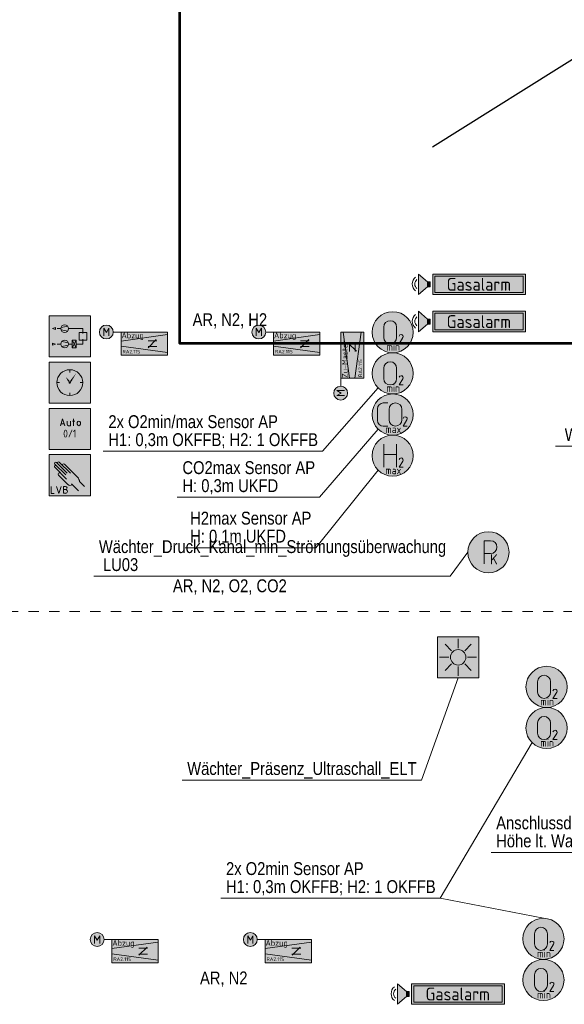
# Model space of a CAD drawing. Header units: metres. Extents: x -21 to 23.3, y 0.3 to 32.8.
# Tile 8 of 15: x -5.4 to -0.1, y 13.9 to 23.4. Entities that reach past the tile are written whole.
import ezdxf
from ezdxf.enums import TextEntityAlignment as Align

# ---------------------------------------------------------------- set-up
doc = ezdxf.new("R2010")
doc.units = ezdxf.units.M
doc.header["$MEASUREMENT"] = 0
doc.linetypes.add('DGN Style 4', pattern=[0.02455, 0.012275, -0.006138, 0, -0.006138])
for name, color, linetype, lineweight in [('Achsen + Schnittlinien   M 1_50   _', 14, 'DGN Style 4', 0), ('TRI_CONNPTS', 7, 'Continuous', 0), ('TRI_H3D', 7, 'Continuous', 0), ('ZWP_480_SYM_E0', 5, 'Continuous', 13), ('ZWP_480_SYM_E0_2D', 7, 'Continuous', 0), ('ZWP_480_SYM_GREEN_2D', 7, 'Continuous', 0), ('ZWP_480_SYM_GREEN_3D', 7, 'Continuous', 0), ('ZWP_480_SYM_ORANGE_2D', 7, 'Continuous', 0), ('ZWP_480_SYM_SCHWARZ', 7, 'Continuous', 13), ('ZWP_480_SYM_SCHWARZ_2D', 7, 'Continuous', 0), ('ZWP_480_TEXT_1_50_TOP', 7, 'Continuous', 0), ('ZWP_480_TEXT_SCHWARZ', 7, 'Continuous', 0)]:
    doc.layers.add(name, color=color, linetype=linetype, lineweight=lineweight)
doc.layers.add('INTERN_BEMERKUNG', color=6, linetype='Continuous', lineweight=53, plot=False)
doc.layers.add('ZWP_480_Wirbereich_4', color=7, linetype='Continuous', lineweight=30, true_color=0xed92f0, transparency=0.6)
doc.layers.get('TRI_CONNPTS').off()
doc.layers.get('TRI_H3D').off()
doc.styles.add('ISOCP', font='isocp.shx')
doc.styles.add('Style-isocp', font='isocp.shx')
doc.styles.add('ZWP_1 50', font='ARIALN.TTF', dxfattribs={"height": 0.125})

# ---------------------------------------------------------------- blocks, each defined once
blk = doc.blocks.new('*U33')
at = {"color": 96, "lineweight": 13}
for p, q in [((-0.0625, -0.05), (-0.0625, 0.05)), ((0.0625, 0.05), (0.0625, -0.05))]:
    blk.add_line(p, q, dxfattribs=at)
at = {"color": 96, "lineweight": 13, "extrusion": (0, 0, -1)}
for centre, start, end in [((0, 0.05), 0, 180), ((0, -0.05), 180, 0)]:
    blk.add_arc(centre, 0.0625, start, end, dxfattribs=at)
blk = doc.blocks.new('*U34')
at = {"color": 96, "linetype": 'Continuous', "lineweight": 13, "flags": 128}
blk.add_lwpolyline([(0.017, 0.0145), (-0.02, -0.045), (0.02, -0.045)], dxfattribs=at)
at = {"color": 96, "linetype": 'Continuous', "lineweight": 13, "extrusion": (0, 0, -1)}
for centre, radius, start, end in [((0.0002, 0.0244), 0.0206, 15.71968, 90.54052), ((-0.0001, 0.0251), 0.0199, 89.73766, 211.99376)]:
    blk.add_arc(centre, radius, start, end, dxfattribs=at)
blk = doc.blocks.new('ZWP_480_Fühler_Gase_O2_1_1')
at = {"lineweight": 13}
h = blk.add_hatch(color=254, dxfattribs=at)
edge = h.paths.add_edge_path()
edge.add_arc((0, 0), 0.2, 0, 360)
at = {"color": 96, "lineweight": 13}
blk.add_circle((0, 0), 0.2, dxfattribs=at)
blk.add_circle((0, 0), 0.2, dxfattribs=at)
blk.add_blockref('*U33', (-0.0241, 0), dxfattribs=at)
at = {"color": 96, "linetype": 'Continuous', "lineweight": 13}
blk.add_blockref('*U34', (0.0825, -0.0672), dxfattribs=at)
at = {"insert": (0.0056, -0.1428), "char_height": 0.15, "attachment_point": 5, "style": 'ISOCP'}
blk.add_mtext('\\H0.5x;min', dxfattribs=at)
blk = doc.blocks.new('ZWP_480_Fühler_Gase_O2_2')
at = {"layer": 'ZWP_480_SYM_GREEN_2D', "color": 96, "lineweight": 13}
blk.add_blockref('ZWP_480_Fühler_Gase_O2_1_1', (0, 0), dxfattribs=at)
blk = doc.blocks.new('*U38')
at = {"color": 96, "lineweight": 13, "flags": 128}
blk.add_lwpolyline([(0.017, 0.0145), (-0.02, -0.045), (0.02, -0.045)], dxfattribs=at)
at = {"color": 96, "lineweight": 13, "extrusion": (0, 0, -1)}
for centre, radius, start, end in [((0.0002, 0.0244), 0.0206, 15.71968, 90.54052), ((-0.0001, 0.0251), 0.0199, 89.73766, 211.99376)]:
    blk.add_arc(centre, radius, start, end, dxfattribs=at)
blk = doc.blocks.new('*U39')
at = {"color": 96, "lineweight": 13}
for p, q in [((-0.0625, -0.1125), (-0.0625, 0.1125)), ((0.0625, 0.1125), (0.0625, -0.1125)), ((-0.0625, 0.0125), (0.0625, 0.0125))]:
    blk.add_line(p, q, dxfattribs=at)
blk = doc.blocks.new('ZWP_480_Fühler_Gase_H2_1')
at = {"layer": 'ZWP_480_SYM_GREEN_2D', "lineweight": 13}
h = blk.add_hatch(color=254, dxfattribs=at)
edge = h.paths.add_edge_path()
edge.add_arc((0, 0), 0.2, 0, 360)
at = {"layer": 'ZWP_480_SYM_GREEN_2D', "color": 96, "lineweight": 13}
blk.add_circle((0, 0), 0.2, dxfattribs=at)
blk.add_circle((0, 0), 0.2, dxfattribs=at)
blk.add_blockref('*U38', (0.0825, -0.0672), dxfattribs=at)
at = {"layer": 'ZWP_480_SYM_GREEN_3D', "color": 96, "lineweight": 13}
blk.add_blockref('*U39', (-0.024, 0.0003), dxfattribs=at)
at = {"layer": 'ZWP_480_SYM_GREEN_2D', "insert": (0.0056, -0.1428), "char_height": 0.15, "attachment_point": 5, "style": 'ISOCP'}
blk.add_mtext('\\H0.5x;max', dxfattribs=at)
blk = doc.blocks.new('ZWP_480_Fühler_Gase_H2')
at = {"layer": 'ZWP_480_SYM_GREEN_2D', "color": 96, "lineweight": 13}
blk.add_blockref('ZWP_480_Fühler_Gase_H2_1', (0, 0), dxfattribs=at)
blk = doc.blocks.new('_T3D___3')
at = {"layer": 'ZWP_480_TEXT_1_50_TOP', "linetype": 'Continuous'}
for p, q in [((-2.5572, 18.316, 11.331), (-1.9524, 19.0695, 11.331)), ((-3.8288, 18.316, 11.331), (-2.5572, 18.316, 11.331))]:
    blk.add_line(p, q, dxfattribs=at)
at = {"layer": 'ZWP_480_TEXT_1_50_TOP', "linetype": 'Continuous', "style": 'ZWP_1 50'}
for s, p in [('H2max Sensor AP', (-3.7788, 18.666, 11.331)), ('H: 0,1m UKFD', (-3.7788, 18.491, 11.331))]:
    blk.add_text(s, height=0.125, dxfattribs=at).set_placement(p, align=Align.TOP_LEFT)
blk = doc.blocks.new('_T3D___4')
at = {"layer": 'ZWP_480_TEXT_1_50_TOP', "linetype": 'Continuous'}
for p, q in [((-3.4174, 14.7675, 11.7127), (-1.2874, 14.7675, 11.7127)), ((-1.2874, 14.7675, 11.7127), (-0.2833, 14.5723, 11.7127))]:
    blk.add_line(p, q, dxfattribs=at)
at = {"layer": 'ZWP_480_TEXT_1_50_TOP', "linetype": 'Continuous', "style": 'ZWP_1 50'}
for s, p in [('2x O2min Sensor AP', (-3.3674, 15.1175, 11.7127)), ('H1: 0,3m OKFFB; H2: 1 OKFFB', (-3.3674, 14.9425, 11.7127))]:
    blk.add_text(s, height=0.125, dxfattribs=at).set_placement(p, align=Align.TOP_LEFT)
blk = doc.blocks.new('*U44')
at = {"color": 96, "lineweight": 13, "flags": 128}
blk.add_lwpolyline([(0.017, 0.0145), (-0.02, -0.045), (0.02, -0.045)], dxfattribs=at)
at = {"color": 96, "lineweight": 13, "extrusion": (0, 0, -1)}
for centre, radius, start, end in [((0.0002, 0.0244), 0.0206, 15.71968, 90.54052), ((-0.0001, 0.0251), 0.0199, 89.73766, 211.99376)]:
    blk.add_arc(centre, radius, start, end, dxfattribs=at)
blk = doc.blocks.new('*U45')
at = {"color": 96, "lineweight": 13}
for p, q in [((0.0062, 0.1125), (0.05, 0.1125)), ((-0.05, -0.0563), (-0.05, 0.0562)), ((0.05, -0.1125), (0.0062, -0.1125))]:
    blk.add_line(p, q, dxfattribs=at)
at = {"color": 96, "linetype": 'Continuous', "lineweight": 13, "extrusion": (0, 0, -1)}
blk.add_arc((-0.0062, 0.0562), 0.0563, 0, 90, dxfattribs=at)
at = {"color": 96, "lineweight": 13, "extrusion": (0, 0, -1)}
blk.add_arc((-0.0062, -0.0563), 0.0563, 270, 0, dxfattribs=at)
blk = doc.blocks.new('*U46')
at = {"color": 96, "lineweight": 13}
for p, q in [((-0.0625, -0.05), (-0.0625, 0.05)), ((0.0625, 0.05), (0.0625, -0.05))]:
    blk.add_line(p, q, dxfattribs=at)
at = {"color": 96, "lineweight": 13, "extrusion": (0, 0, -1)}
for centre, start, end in [((0, 0.05), 0, 180), ((0, -0.05), 180, 0)]:
    blk.add_arc(centre, 0.0625, start, end, dxfattribs=at)
blk = doc.blocks.new('ZWP_480_Fühler_Gase_CO2_1')
at = {"layer": 'ZWP_480_SYM_GREEN_2D', "lineweight": 13}
h = blk.add_hatch(color=254, dxfattribs=at)
edge = h.paths.add_edge_path()
edge.add_arc((0, 0), 0.2, 0, 360)
at = {"layer": 'ZWP_480_SYM_GREEN_2D', "color": 96, "lineweight": 13}
blk.add_circle((0, 0), 0.2, dxfattribs=at)
blk.add_circle((0, 0), 0.2, dxfattribs=at)
blk.add_blockref('*U44', (0.1218, -0.0671), dxfattribs=at)
at = {"layer": 'ZWP_480_SYM_GREEN_3D', "color": 96, "lineweight": 13}
for name, p in [('*U45', (-0.0979, -0.0003)), ('*U46', (0.0272, -0.0003))]:
    blk.add_blockref(name, p, dxfattribs=at)
at = {"layer": 'ZWP_480_SYM_GREEN_2D', "insert": (0.0056, -0.1428), "char_height": 0.15, "attachment_point": 5, "style": 'ISOCP'}
blk.add_mtext('\\H0.5x;max', dxfattribs=at)
blk = doc.blocks.new('ZWP_480_Fühler_Gase_CO2')
at = {"layer": 'ZWP_480_SYM_GREEN_2D', "color": 96, "lineweight": 13}
blk.add_blockref('ZWP_480_Fühler_Gase_CO2_1', (0, 0), dxfattribs=at)
blk = doc.blocks.new('_T3D___7')
at = {"layer": 'ZWP_480_TEXT_1_50_TOP', "linetype": 'Continuous'}
for p, q in [((-2.521, 18.807, 11.331), (-1.9524, 19.4695, 11.331)), ((-3.904, 18.807, 11.331), (-2.521, 18.807, 11.331))]:
    blk.add_line(p, q, dxfattribs=at)
at = {"layer": 'ZWP_480_TEXT_1_50_TOP', "linetype": 'Continuous', "style": 'ZWP_1 50'}
for s, p in [('CO2max Sensor AP', (-3.854, 19.157, 11.331)), ('H: 0,3m UKFD', (-3.854, 18.982, 11.331))]:
    blk.add_text(s, height=0.125, dxfattribs=at).set_placement(p, align=Align.TOP_LEFT)
blk = doc.blocks.new('ZWP_480_Wächter_Präsenz_Ultraschall_1')
at = {"layer": 'ZWP_480_SYM_E0', "color": 5, "lineweight": 13}
for p, q in [((-0.0636, 0.0635), (-0.1273, 0.1271)), ((0, 0.0899), (0, 0.1799)), ((0.0636, 0.0635), (0.1273, 0.1271)), ((-0.09, -0.0001), (-0.18, -0.0001)), ((-0.0636, -0.0638), (-0.1273, -0.1274)), ((0, -0.0901), (0, -0.1801)), ((0.0636, -0.0638), (0.1273, -0.1274)), ((0.09, -0.0001), (0.18, -0.0001))]:
    blk.add_line(p, q, dxfattribs=at)
at = {"layer": 'ZWP_480_SYM_E0', "color": 5, "lineweight": 13, "flags": 128}
blk.add_lwpolyline([(-0.2, 0.2), (0.2, 0.2), (0.2, -0.2), (-0.2, -0.2)], close=True, dxfattribs=at)
at = {"layer": 'ZWP_480_SYM_E0', "color": 5, "lineweight": 13}
blk.add_circle((0, -0.0001), 0.075, dxfattribs=at)
at = {"layer": 'ZWP_480_SYM_E0', "color": 254, "lineweight": 13, "extrusion": (0, 0, -1)}
blk.add_solid([(0.2, 0.2), (-0.2, 0.2), (0.2, -0.2), (-0.2, -0.2)], dxfattribs=at)
blk = doc.blocks.new('ZWP_480_Wächter_Präsenz_Ultraschall')
at = {"layer": 'ZWP_480_SYM_E0', "color": 5, "lineweight": 13}
blk.add_blockref('ZWP_480_Wächter_Präsenz_Ultraschall_1', (0, 0), dxfattribs=at)
blk = doc.blocks.new('_T3D___23')
at = {"layer": 'ZWP_480_TEXT_1_50_TOP', "linetype": 'Continuous'}
for p, q in [((-2.4936, 19.254, 11.331), (-1.9524, 19.8695, 11.331)), ((-4.6236, 19.254, 11.331), (-2.4936, 19.254, 11.331))]:
    blk.add_line(p, q, dxfattribs=at)
at = {"layer": 'ZWP_480_TEXT_1_50_TOP', "linetype": 'Continuous', "style": 'ZWP_1 50'}
for s, p in [('2x O2min/max Sensor AP', (-4.5736, 19.604, 11.331)), ('H1: 0,3m OKFFB; H2: 1 OKFFB', (-4.5736, 19.429, 11.331))]:
    blk.add_text(s, height=0.125, dxfattribs=at).set_placement(p, align=Align.TOP_LEFT)
blk = doc.blocks.new('_T3D___31')
at = {"layer": 'ZWP_480_TEXT_1_50_TOP', "linetype": 'Continuous'}
for p, q in [((1.9064, -0.35), (1.4259, 0.5387)), ((-0.05, -0.35), (1.9064, -0.35))]:
    blk.add_line(p, q, dxfattribs=at)
at = {"layer": 'ZWP_480_TEXT_1_50_TOP', "linetype": 'Continuous', "style": 'ZWP_1 50'}
for s, p in [('Anschlussdosen KS', (0, 0)), ('Höhe lt. Wandansichten MTP', (0, -0.175))]:
    blk.add_text(s, height=0.125, dxfattribs=at).set_placement(p, align=Align.TOP_LEFT)
blk = doc.blocks.new('ZWP_480_Warntransparent_opt_akust_1')
at = {"layer": 'ZWP_480_SYM_GREEN_3D', "lineweight": 13}
blk.add_hatch(color=254, dxfattribs=at).paths.add_polyline_path([(0, -0.1), (0, 0.1), (0.088, 0.025), (0.088, -0.025)])
at = {"layer": 'ZWP_480_SYM_GREEN_2D', "color": 96, "lineweight": 13, "flags": 128}
blk.add_lwpolyline([(1.0389, 0.1), (1.0389, -0.1), (0.1374, -0.1), (0.1374, 0.1)], close=True, dxfattribs=at)
at = {"layer": 'ZWP_480_SYM_GREEN_2D', "color": 254, "lineweight": 13}
blk.add_solid([(1.0389, 0.1), (1.0389, -0.1), (0.1374, 0.1), (0.1374, -0.1)], dxfattribs=at)
at = {"layer": 'ZWP_480_SYM_GREEN_2D', "color": 96, "lineweight": 13}
blk.add_3dface([(1.0172, -0.0806), (0.1592, -0.0806), (0.1592, 0.0806), (1.0172, 0.0806)], dxfattribs=at)
at = {"layer": 'ZWP_480_SYM_GREEN_3D', "color": 96, "lineweight": 13, "flags": 128}
for points in [[(0, 0.1), (0, -0.1), (0.088, -0.025), (0.088, 0.025)], [(0.113, -0.025), (0.113, 0.025), (0.088, 0.025), (0.088, -0.025)]]:
    blk.add_lwpolyline(points, close=True, dxfattribs=at)
at = {"layer": 'ZWP_480_SYM_GREEN_3D', "color": 96, "lineweight": 13}
for centre, radius in [((0.0241, 0.0032), 0.0852), ((0.0201, 0.0022), 0.0568)]:
    blk.add_arc(centre, radius, 129.54432, 230.45568, dxfattribs=at)
at = {"layer": 'ZWP_480_SYM_GREEN_3D', "color": 254, "lineweight": 13}
blk.add_solid([(0.113, -0.025), (0.113, 0.025), (0.088, -0.025), (0.088, 0.025)], dxfattribs=at)
at = {"layer": 'ZWP_480_SYM_GREEN_2D', "insert": (0.586, 0), "char_height": 0.125, "attachment_point": 5, "style": 'ISOCP'}
blk.add_mtext('Gasalarm', dxfattribs=at)
blk = doc.blocks.new('ZWP_480_Warntransparent_opt_akust')
at = {"layer": 'ZWP_480_SYM_GREEN_3D', "color": 96, "lineweight": 13}
blk.add_blockref('ZWP_480_Warntransparent_opt_akust_1', (0, 0), dxfattribs=at)
blk = doc.blocks.new('ZWP_480_VVR_klein_L_1_3')
at = {"lineweight": 13}
h = blk.add_hatch(color=254, dxfattribs=at)
edge = h.paths.add_edge_path()
edge.add_arc((-0.368, 0.1124), 0.0675, 0, 360)
at = {"color": 30, "lineweight": 13}
for p, q in [((-0.3931, 0.0744), (-0.3931, 0.1503)), ((-0.3931, 0.1503), (-0.3678, 0.1081)), ((-0.3678, 0.1081), (-0.3425, 0.1503)), ((-0.3425, 0.1503), (-0.3425, 0.0744)), ((-0.2245, 0.1124), (-0.3005, 0.1124)), ((-0.2245, 0.0251), (0.2255, 0.0873)), ((0.037, 0.0281), (0.1214, 0.0281)), ((0.038, -0.0398), (0.1175, 0.0397)), ((-0.2245, -0.0252), (0.2255, -0.0874)), ((0.037, -0.0282), (0.1214, -0.0282))]:
    blk.add_line(p, q, dxfattribs=at)
at = {"color": 30, "lineweight": 13, "flags": 128}
blk.add_lwpolyline([(-0.2245, 0.1124), (0.2255, 0.1124), (0.2255, -0.1126), (-0.2245, -0.1126)], close=True, dxfattribs=at)
at = {"color": 30, "lineweight": 13}
blk.add_circle((-0.368, 0.1124), 0.0675, dxfattribs=at)
at = {"color": 254, "lineweight": 13, "extrusion": (0, 0, -1)}
blk.add_solid([(0.2245, 0.1124), (-0.2255, 0.1124), (0.2245, -0.1126), (-0.2255, -0.1126)], dxfattribs=at)
at = {"char_height": 0.10125, "attachment_point": 4, "style": 'ISOCP'}
for s, insert in [('\\H0.555556x;Abzug', (-0.2206, 0.0714)), ('\\H0.345679x;RA2.115', (-0.2112, -0.0782))]:
    blk.add_mtext(s, dxfattribs=dict(at, insert=insert))
blk = doc.blocks.new('ZWP_480_VVR_klein_L_4')
at = {"layer": 'ZWP_480_SYM_ORANGE_2D', "color": 30, "lineweight": 13}
blk.add_blockref('ZWP_480_VVR_klein_L_1_3', (0, 0), dxfattribs=at)
blk = doc.blocks.new('ZWP_480_VVR_klein_L_1_4')
at = {"lineweight": 13}
h = blk.add_hatch(color=254, dxfattribs=at)
edge = h.paths.add_edge_path()
edge.add_arc((-0.368, 0.1124), 0.0675, 0, 360)
at = {"color": 30, "lineweight": 13}
for p, q in [((-0.3931, 0.0744), (-0.3931, 0.1503)), ((-0.3931, 0.1503), (-0.3678, 0.1081)), ((-0.3678, 0.1081), (-0.3425, 0.1503)), ((-0.3425, 0.1503), (-0.3425, 0.0744)), ((-0.2245, 0.1124), (-0.3005, 0.1124)), ((-0.2245, 0.0251), (0.2255, 0.0873)), ((0.037, 0.0281), (0.1214, 0.0281)), ((0.038, -0.0398), (0.1175, 0.0397)), ((-0.2245, -0.0252), (0.2255, -0.0874)), ((0.037, -0.0282), (0.1214, -0.0282))]:
    blk.add_line(p, q, dxfattribs=at)
at = {"color": 30, "lineweight": 13, "flags": 128}
blk.add_lwpolyline([(-0.2245, 0.1124), (0.2255, 0.1124), (0.2255, -0.1126), (-0.2245, -0.1126)], close=True, dxfattribs=at)
at = {"color": 30, "lineweight": 13}
blk.add_circle((-0.368, 0.1124), 0.0675, dxfattribs=at)
at = {"color": 254, "lineweight": 13, "extrusion": (0, 0, -1)}
blk.add_solid([(0.2245, 0.1124), (-0.2255, 0.1124), (0.2245, -0.1126), (-0.2255, -0.1126)], dxfattribs=at)
at = {"char_height": 0.10125, "attachment_point": 4, "style": 'ISOCP'}
for s, insert in [('\\H0.555556x;Zu-Master', (-0.2206, 0.0714)), ('\\H0.345679x;RA2.115', (-0.2112, -0.0782))]:
    blk.add_mtext(s, dxfattribs=dict(at, insert=insert))
blk = doc.blocks.new('ZWP_480_VVR_klein_L_5')
at = {"layer": 'ZWP_480_SYM_ORANGE_2D', "color": 30, "lineweight": 13, "rotation": 90}
blk.add_blockref('ZWP_480_VVR_klein_L_1_4', (0, 0), dxfattribs=at)
blk = doc.blocks.new('_T3D___37')
at = {"layer": 'ZWP_480_TEXT_1_50_TOP', "linetype": 'Continuous'}
for p, q in [((-1.5319, 16.0567, 11.335), (-1.175, 17.0507, 11.335)), ((-3.8575, 16.0567, 11.335), (-1.5319, 16.0567, 11.335))]:
    blk.add_line(p, q, dxfattribs=at)
at = {"layer": 'ZWP_480_TEXT_1_50_TOP', "linetype": 'Continuous', "style": 'ZWP_1 50'}
blk.add_text('Wächter_Präsenz_Ultraschall_ELT', height=0.125, dxfattribs=at).set_placement((-3.8075, 16.2317, 11.335), align=Align.TOP_LEFT)
blk = doc.blocks.new('*U141')
at = {"color": 5, "linetype": 'Continuous', "lineweight": 13}
blk.add_line((0, -0.0125), (-0.0625, -0.0125), dxfattribs=at)
at = {"color": 5, "linetype": 'Continuous', "lineweight": 13, "flags": 128}
blk.add_lwpolyline([(-0.0625, -0.1125), (-0.0625, 0.1125), (0, 0.1125)], dxfattribs=at)
at = {"color": 5, "linetype": 'Continuous', "lineweight": 13, "extrusion": (0, 0, -1)}
blk.add_arc((0, 0.05), 0.0625, 90, 270, dxfattribs=at)
blk = doc.blocks.new('ZWP_480_Fühler_Druck_1')
at = {"lineweight": 13}
h = blk.add_hatch(color=254, dxfattribs=at)
edge = h.paths.add_edge_path()
edge.add_arc((0, 0), 0.2, 0, 360)
at = {"color": 5, "lineweight": 13}
blk.add_circle((0, 0), 0.2, dxfattribs=at)
blk.add_circle((0, 0), 0.2, dxfattribs=at)
at = {"color": 5, "linetype": 'Continuous', "lineweight": 13}
blk.add_blockref('*U141', (0.0199, 0), dxfattribs=at)
at = {"insert": (0.0158, -0.1188), "char_height": 0.15, "attachment_point": 7, "style": 'ISOCP'}
blk.add_mtext('\\H0.666667x;K', dxfattribs=at)
blk = doc.blocks.new('ZWP_480_Fühler_Druck')
at = {"layer": 'ZWP_480_SYM_E0_2D', "color": 5, "lineweight": 13}
blk.add_blockref('ZWP_480_Fühler_Druck_1', (0, 0), dxfattribs=at)
blk = doc.blocks.new('_T3D___43')
at = {"layer": 'ZWP_480_TEXT_1_50_TOP', "linetype": 'Continuous'}
for p, q in [((-1.251, 18.0393, 11.335), (-1.0803, 18.2719, 11.335)), ((-4.7159, 18.0393, 11.335), (-1.251, 18.0393, 11.335))]:
    blk.add_line(p, q, dxfattribs=at)
at = {"layer": 'ZWP_480_TEXT_1_50_TOP', "linetype": 'Continuous', "style": 'ZWP_1 50'}
for s, p in [('Wächter_Druck_Kanal_min_Strömungsüberwachung', (-4.6659, 18.3893, 11.335)), (' LU03', (-4.6659, 18.2143, 11.335))]:
    blk.add_text(s, height=0.125, dxfattribs=at).set_placement(p, align=Align.TOP_LEFT)
blk = doc.blocks.new('ZWP_480_Anlsch_Anlagenbild_kl_1')
at = {"color": 250, "lineweight": 13}
for p, q in [((0.1651, 0.2873), (0.2297, 0.2986)), ((0.163, 0.275), (0.1279, 0.275)), ((0.163, 0.275), (0.1279, 0.275)), ((0.1651, 0.2627), (0.2297, 0.2514)), ((0.238, 0.275), (0.3775, 0.275)), ((0.3775, 0.2262), (0.3775, 0.275)), ((0.163, 0.125), (0.1279, 0.125)), ((0.2359, 0.1373), (0.1713, 0.1486)), ((0.2359, 0.1127), (0.1713, 0.1014)), ((0.238, 0.125), (0.273, 0.125)), ((0.3105, 0.1625), (0.273, 0.0875)), ((0.273, 0.1625), (0.3105, 0.0875)), ((0.3775, 0.125), (0.3105, 0.125)), ((0.3775, 0.125), (0.3775, 0.1738))]:
    blk.add_line(p, q, dxfattribs=at)
at = {"color": 250, "lineweight": 13, "flags": 128}
blk.add_lwpolyline([(0.05, 0.4), (0.45, 0.4), (0.45, 0), (0.05, 0)], close=True, dxfattribs=at)
at = {"color": 250, "lineweight": 13}
for centre in [(0.2005, 0.275), (0.2005, 0.125)]:
    blk.add_circle(centre, 0.0375, dxfattribs=at)
at = {"color": 254, "lineweight": 13, "extrusion": (0, 0, -1)}
blk.add_solid([(-0.05, 0.4), (-0.45, 0.4), (-0.05, 0), (-0.45, 0)], dxfattribs=at)
at = {"color": 250, "lineweight": 13}
for points in [[(0.1115, 0.2844), (0.0805, 0.275), (0.1115, 0.2656)], [(0.34, 0.2375), (0.415, 0.2375), (0.415, 0.1625), (0.34, 0.1625)], [(0.0805, 0.1344), (0.1115, 0.125), (0.0805, 0.1156)], [(0.273, 0.1625), (0.3105, 0.1625), (0.3105, 0.0875), (0.273, 0.0875)]]:
    blk.add_3dface(points, dxfattribs=at)
blk = doc.blocks.new('ZWP_480_Anlsch_Anlagenbild_kl')
at = {"layer": 'ZWP_480_SYM_SCHWARZ', "color": 250, "lineweight": 13}
blk.add_blockref('ZWP_480_Anlsch_Anlagenbild_kl_1', (0, 0), dxfattribs=at)
blk = doc.blocks.new('ZWP_480_Anlsch_Zeitschaltprogramm_kl_1')
at = {"color": 250, "lineweight": 13}
for p, q in [((0.25, 0.3257), (0.25, 0.2999)), ((0.1501, 0.2), (0.1243, 0.2)), ((0.3757, 0.2), (0.3499, 0.2)), ((0.25, 0.1001), (0.25, 0.0743))]:
    blk.add_line(p, q, dxfattribs=at)
at = {"color": 250, "lineweight": 13, "flags": 128}
blk.add_lwpolyline([(0.05, 0.4), (0.45, 0.4), (0.45, 0), (0.05, 0)], close=True, dxfattribs=at)
at = {"color": 250, "lineweight": 13}
for radius in [0.1257, 0.00655]:
    blk.add_circle((0.25, 0.2), radius, dxfattribs=at)
at = {"color": 254, "lineweight": 13, "extrusion": (0, 0, -1)}
blk.add_solid([(-0.05, 0.4), (-0.45, 0.4), (-0.05, 0), (-0.45, 0)], dxfattribs=at)
at = {"color": 7, "lineweight": 13, "extrusion": (0, 0, -1)}
blk.add_solid([(-0.25, 0.2), (-0.2558, 0.2211), (-0.2674, 0.2132), (-0.314, 0.2941)], dxfattribs=at)
at = {"color": 7, "lineweight": 13}
blk.add_solid([(0.25, 0.2), (0.2439, 0.221), (0.2324, 0.2129), (0.2111, 0.2554)], dxfattribs=at)
blk = doc.blocks.new('ZWP_480_Anlsch_Zeitschaltprogramm_kl')
at = {"layer": 'ZWP_480_SYM_SCHWARZ', "color": 250, "lineweight": 13}
blk.add_blockref('ZWP_480_Anlsch_Zeitschaltprogramm_kl_1', (0, 0), dxfattribs=at)
blk = doc.blocks.new('*U160')
at = {"color": 250, "lineweight": 13}
blk.add_line((0.032, -0.03), (-0.032, -0.03), dxfattribs=at)
at = {"color": 250, "lineweight": 13, "flags": 128}
blk.add_lwpolyline([(-0.045, -0.068), (0, 0.067), (0.045, -0.068)], dxfattribs=at)
blk = doc.blocks.new('*U161')
at = {"color": 250, "lineweight": 13}
blk.add_line((-0.03, 0.045), (-0.03, -0.019), dxfattribs=at)
at = {"color": 250, "lineweight": 13, "flags": 128}
blk.add_lwpolyline([(-0.004, -0.045), (0.03, -0.045), (0.03, 0.045)], dxfattribs=at)
at = {"color": 250, "lineweight": 13}
blk.add_arc((-0.004, -0.019), 0.0262, 180, 270, dxfattribs=at)
blk = doc.blocks.new('*U162')
at = {"color": 250, "lineweight": 13}
for p, q in [((-0.023, 0.022), (0.022, 0.022)), ((-0.008, -0.068), (-0.008, 0.067))]:
    blk.add_line(p, q, dxfattribs=at)
blk = doc.blocks.new('*U163')
at = {"color": 250, "lineweight": 13}
for p, q in [((-0.03, -0.015), (-0.03, 0.015)), ((0.03, 0.015), (0.03, -0.015))]:
    blk.add_line(p, q, dxfattribs=at)
at = {"color": 250, "lineweight": 13, "extrusion": (0, 0, -1)}
for centre, start, end in [((0, 0.015), 0, 180), ((0, -0.015), 180, 0)]:
    blk.add_arc(centre, 0.03, start, end, dxfattribs=at)
blk = doc.blocks.new('ZWP_480_Anlsch_Anlagenschalter_kl_1')
at = {"color": 250, "lineweight": 13, "flags": 128}
blk.add_lwpolyline([(0.05, 0.4), (0.45, 0.4), (0.45, 0), (0.05, 0)], close=True, dxfattribs=at)
at = {"color": 254, "lineweight": 13, "extrusion": (0, 0, -1)}
blk.add_solid([(-0.05, 0.4), (-0.45, 0.4), (-0.05, 0), (-0.45, 0)], dxfattribs=at)
at = {"color": 250, "lineweight": 13, "xscale": 0.5, "yscale": 0.5}
for name, p in [('*U160', (0.1806, 0.265)), ('*U162', (0.2894, 0.265)), ('*U161', (0.2406, 0.2537)), ('*U163', (0.3381, 0.2537))]:
    blk.add_blockref(name, p, dxfattribs=at)
at = {"style": 'Style-isocp'}
blk.add_text('0/1', height=0.075, dxfattribs=at).set_placement((0.25, 0.1919), align=Align.TOP_CENTER)
blk = doc.blocks.new('ZWP_480_Anlsch_Anlagenschalter_kl')
at = {"layer": 'ZWP_480_SYM_SCHWARZ_2D', "color": 250, "lineweight": 13}
blk.add_blockref('ZWP_480_Anlsch_Anlagenschalter_kl_1', (0, 0), dxfattribs=at)
blk = doc.blocks.new('*U166')
at = {"color": 250, "linetype": 'Continuous', "lineweight": 13}
for p, q in [((0, 0.008), (-0.038, 0.008)), ((-0.038, -0.067), (0, -0.067))]:
    blk.add_line(p, q, dxfattribs=at)
at = {"color": 250, "linetype": 'Continuous', "lineweight": 13, "flags": 128}
blk.add_lwpolyline([(0, 0.068), (-0.038, 0.068), (-0.038, -0.067)], dxfattribs=at)
at = {"color": 250, "linetype": 'Continuous', "lineweight": 13}
for centre, radius in [((0, 0.038), 0.03), ((0, -0.03), 0.0375)]:
    blk.add_arc(centre, radius, 270, 90, dxfattribs=at)
blk = doc.blocks.new('ZWP_480_Anlsch_Handeingriff_LVB_kl_1')
at = {"color": 250, "lineweight": 13}
for p, q in [((0.21, 0.2027), (0.1061, 0.3066)), ((0.2246, 0.2199), (0.122, 0.3225)), ((0.2573, 0.219), (0.1482, 0.3281)), ((0.326, 0.182), (0.1996, 0.3084)), ((0.219, 0.162), (0.1043, 0.2766)), ((0.2288, 0.1118), (0.1395, 0.2011)), ((0.3351, 0.0471), (0.2663, 0.1158)), ((0.3927, 0.0908), (0.3454, 0.1381))]:
    blk.add_line(p, q, dxfattribs=at)
at = {"color": 250, "lineweight": 13, "flags": 128}
blk.add_lwpolyline([(0.05, 0.4), (0.45, 0.4), (0.45, 0), (0.05, 0)], close=True, dxfattribs=at)
at = {"color": 250, "linetype": 'Continuous', "lineweight": 13, "flags": 128}
for points in [[(0.0695, 0.0911), (0.0695, 0.0236), (0.0995, 0.0236)], [(0.122, 0.0911), (0.1445, 0.0236), (0.167, 0.0911)]]:
    blk.add_lwpolyline(points, dxfattribs=at)
at = {"color": 250, "lineweight": 13}
for centre, radius, start, end in [((0.1122, 0.2846), 0.0112, 39.18845, 225), ((0.114, 0.3146), 0.0112, 45, 225), ((0.1403, 0.3201), 0.0112, 45, 225), ((0.1917, 0.3005), 0.0112, 45, 225), ((0.1506, 0.2102), 0.0143, 39.37732, 225), ((0.2555, 0.1385), 0.0378, 225, 302.19884)]:
    blk.add_arc(centre, radius, start, end, dxfattribs=at)
blk.add_ellipse((0.3181, 0.1641), major_axis=(0.0237, -0.04), ratio=0.353513, start_param=0.67387, end_param=1.817169, dxfattribs=at)
at = {"color": 254, "lineweight": 13, "extrusion": (0, 0, -1)}
blk.add_solid([(-0.05, 0.4), (-0.45, 0.4), (-0.05, 0), (-0.45, 0)], dxfattribs=at)
at = {"color": 250, "linetype": 'Continuous', "lineweight": 13, "xscale": 0.5, "yscale": 0.5}
blk.add_blockref('*U166', (0.2082, 0.0574), dxfattribs=at)
blk = doc.blocks.new('ZWP_480_Anlsch_Handeingriff_LVB_kl')
at = {"layer": 'ZWP_480_SYM_SCHWARZ', "color": 250, "lineweight": 13}
blk.add_blockref('ZWP_480_Anlsch_Handeingriff_LVB_kl_1', (0, 0), dxfattribs=at)
blk = doc.blocks.new('_T3D___49')
at = {"layer": 'ZWP_480_TEXT_1_50_TOP', "linetype": 'Continuous'}
for p, q in [((1.7838, 19.7171, 11.3343), (2.0008, 20.9044, 11.3343)), ((-0.5817, 19.7171, 11.3343), (1.7838, 19.7171, 11.3343))]:
    blk.add_line(p, q, dxfattribs=at)
at = {"layer": 'ZWP_480_TEXT_1_50_TOP', "linetype": 'Continuous', "style": 'ZWP_1 50'}
blk.add_text(' Wächter_Präsenz_Ultraschall_ELT', height=0.125, dxfattribs=at).set_placement((-0.5317, 19.8921, 11.3343), align=Align.TOP_LEFT)

msp = doc.modelspace()

# ---------------------------------------------------------------- linework, layer by layer
at = {"layer": 'Achsen + Schnittlinien   M 1_50   _'}
msp.add_line((-10.35, 17.69454), (11.9, 17.69454), dxfattribs=at)
at = {"layer": 'INTERN_BEMERKUNG', "linetype": 'Continuous'}
msp.add_3dface([(-3.87996, 27.58278), (-0.05181, 27.58278), (-0.05181, 20.30284), (-3.87996, 20.30284)], dxfattribs=at)
at = {"layer": 'ZWP_480_TEXT_1_50_TOP', "linetype": 'Continuous'}
msp.add_line((-0.45721, 16.42138), (-1.3504, 14.90873), dxfattribs=at)
at = {"layer": 'ZWP_480_Wirbereich_4'}
msp.add_line((-1.425, 22.2125), (8.59311, 28.50577), dxfattribs=at)

# ---------------------------------------------------------------- block references
at = {"layer": 'TRI_CONNPTS'}
for name, p in [('ZWP_480_Warntransparent_opt_akust', (-1.55932, 20.87668, 11.33)), ('ZWP_480_Fühler_Gase_O2_2', (-1.81091, 20.41085, 11.33)), ('ZWP_480_Warntransparent_opt_akust', (-1.55932, 20.51432, 11.33)), ('ZWP_480_Anlsch_Anlagenbild_kl', (-5.19853, 20.17102, 11.33)), ('ZWP_480_VVR_klein_L_4', (-4.22544, 20.30042, 11.331)), ('ZWP_480_VVR_klein_L_4', (-2.74356, 20.30042, 11.331)), ('ZWP_480_VVR_klein_L_5', (-2.20397, 20.18738, 11.331)), ('ZWP_480_Fühler_Gase_O2_2', (-1.81091, 20.01085, 11.33)), ('ZWP_480_Anlsch_Zeitschaltprogramm_kl', (-5.19853, 19.72102, 11.33)), ('ZWP_480_Fühler_Gase_CO2', (-1.81091, 19.61085, 11.33)), ('ZWP_480_Anlsch_Anlagenschalter_kl', (-5.19853, 19.27102, 11.33)), ('ZWP_480_Fühler_Gase_H2', (-1.81091, 19.21085, 11.33)), ('ZWP_480_Anlsch_Handeingriff_LVB_kl', (-5.19853, 18.82102, 11.33)), ('ZWP_480_Fühler_Druck', (-0.88022, 18.27182, 11.33)), ('ZWP_480_Wächter_Präsenz_Ultraschall', (-1.17501, 17.25067, 11.33)), ('ZWP_480_Fühler_Gase_O2_2', (-0.31575, 16.96277, 11.33)), ('ZWP_480_Fühler_Gase_O2_2', (-0.31575, 16.56277, 11.33)), ('ZWP_480_Fühler_Gase_O2_2', (-0.34627, 14.51352, 11.33)), ('ZWP_480_VVR_klein_L_4', (-4.31439, 14.39382, 11.331)), ('ZWP_480_VVR_klein_L_4', (-2.82641, 14.39382, 11.331)), ('ZWP_480_Fühler_Gase_O2_2', (-0.34627, 14.11352, 11.33)), ('ZWP_480_Warntransparent_opt_akust', (-1.76479, 13.97688, 11.33))]:
    msp.add_blockref(name, p, dxfattribs=at)
at = {"layer": 'TRI_H3D', "color": 7, "linetype": 'Continuous', "lineweight": 0}
for name, p in [('_T3D___49', (0.35255, -0.41466, 0.00068)), ('_T3D___23', (0, 0)), ('_T3D___7', (0, 0)), ('_T3D___3', (0, 0)), ('_T3D___43', (0, 0)), ('_T3D___37', (0, 0)), ('_T3D___31', (-0.8052, 15.7032, 11.33)), ('_T3D___4', (-0.06299, 0.14127, -0.38169))]:
    msp.add_blockref(name, p, dxfattribs=at)

# ---------------------------------------------------------------- texts
at = {"layer": 'ZWP_480_TEXT_SCHWARZ', "linetype": 'Continuous', "style": 'ZWP_1 50'}
for s, p in [('AR, N2, H2', (-3.39319, 20.59507, 11.331)), ('AR, N2, O2, CO2', (-3.39319, 18.00851, 11.331)), ('AR, N2', (-3.45266, 14.1957, 11.331))]:
    msp.add_text(s, height=0.125, dxfattribs=at).set_placement(p, align=Align.TOP_CENTER)

doc.saveas('drawing.dxf')
